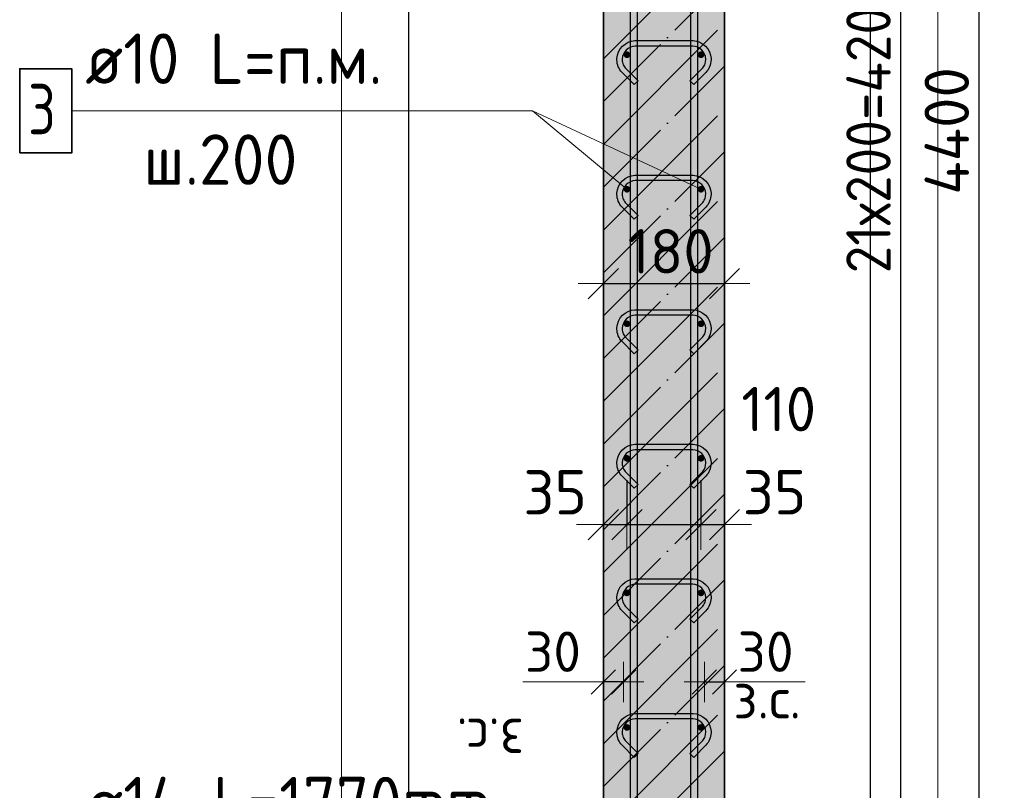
# Model space of a CAD drawing. Header units: millimetres. Extents: x 6386 to 94758, y 48049 to 71352.
# Tile 20 of 38: x 59368 to 60831, y 57741 to 58887. Entities that reach past the tile are written whole.
import ezdxf

# ---------------------------------------------------------------- set-up
doc = ezdxf.new("R2010")
doc.units = ezdxf.units.MM
doc.header["$PDMODE"] = 65
doc.linetypes.add('______11', pattern=[150, 120, -15, 0, -15])
doc.linetypes.add('______5', pattern=[330, 240, -30, 30, -30])
for name, color, linetype, lineweight in [('Standard', 7, 'Continuous', 25), ('Арм.стержн. вертикальными 1', 22, 'Continuous', 35), ('Арм.стержн.горизонт. 1', 180, 'Continuous', 35), ('Арм.стержн.горизонт. 2', 202, 'Continuous', 35), ('Размерная линия_ общее', 7, 'Continuous', 13), ('Размерная линия_ общее_1', 7, 'Continuous', 13), ('Текст_ примечание', 7, 'Continuous', 13)]:
    doc.layers.add(name, color=color, linetype=linetype, lineweight=lineweight)
doc.layers.add('Арм.стержн.Стяжки', color=7, linetype='Continuous', lineweight=35, true_color=0x501e0f)
doc.styles.add('ISOCPEUR', font='ISOCPEUR')
doc.dimstyles.new('DIMSTYLE_13', dxfattribs={"dimtxt": 60, "dimasz": 60, "dimexe": 0, "dimexo": 0.001, "dimgap": 30, "dimtad": 2, "dimdec": 0, "dimrnd": 5, "dimzin": 12, "dimdsep": 46, "dimtxsty": 'ISOCPEUR', "dimblk1": 'ALL_ML_STRICH', "dimblk2": 'ALL_ML_STRICH', "dimsah": 1, "dimcen": 0, "dimse1": 1, "dimse2": 1, "dimclrd": 7, "dimclre": 256, "dimclrt": 7, "dimadec": 0, "dimazin": 0, "dimtfac": 1, "dimtdec": 0, "dimtix": 1, "dimtmove": 2, "dimatfit": 3, "dimfxl": 0, "dimtvp": 1.2, "dimtzin": 0, "dimlwd": 0, "dimlwe": -3, "dimarcsym": 0})
doc.dimstyles.new('DIMSTYLE_3', dxfattribs={"dimtxt": 66, "dimasz": 75, "dimexe": 0, "dimexo": 0, "dimgap": 33, "dimtad": 2, "dimdec": 0, "dimrnd": 5, "dimzin": 12, "dimdsep": 46, "dimtxsty": 'ISOCPEUR', "dimblk1": 'ALL_ML_STRICH', "dimblk2": 'ALL_ML_STRICH', "dimsah": 1, "dimcen": 0, "dimclrd": 7, "dimclre": 256, "dimclrt": 7, "dimadec": 0, "dimazin": 0, "dimtfac": 1, "dimtdec": 0, "dimtix": 1, "dimtmove": 2, "dimatfit": 3, "dimfxl": 0, "dimtvp": 1.2, "dimtzin": 0, "dimlwd": 0, "dimlwe": -3, "dimarcsym": 0})
doc.dimstyles.new('DIMSTYLE_7', dxfattribs={"dimtxt": 66, "dimasz": 75, "dimexe": 0, "dimexo": 0, "dimgap": 33, "dimtad": 2, "dimdec": 0, "dimrnd": 5, "dimzin": 12, "dimdsep": 46, "dimtxsty": 'ISOCPEUR', "dimblk1": 'ALL_ML_STRICH', "dimblk2": 'ALL_ML_STRICH', "dimsah": 1, "dimcen": 0, "dimclrd": 7, "dimclre": 256, "dimclrt": 7, "dimadec": 0, "dimazin": 0, "dimtfac": 1, "dimtdec": 0, "dimtix": 1, "dimtmove": 2, "dimatfit": 3, "dimfxl": 0, "dimtzin": 0, "dimlwd": 0, "dimlwe": -3, "dimarcsym": 0})

# ---------------------------------------------------------------- blocks, each defined once
blk = doc.blocks.new('ALL_ML_STRICH')
at = {"color": 0, "linetype": 'ByBlock', "lineweight": -2}
for p, q in [((0, -0.5), (0, 0.5)), ((-0.3, -0.3), (0.3, 0.3)), ((-1, 0), (0.5, 0))]:
    blk.add_line(p, q, dxfattribs=at)
blk = doc.blocks.new('*D164')
at = {"layer": 'DEFPOINTS', "color": 7, "linetype": 'Continuous', "lineweight": 13, "transparency": 33554687}
for p in [(60270.6, 58222.3), (60235.6, 58136.3), (60235.6, 58095.4)]:
    blk.add_point(p, dxfattribs=at)
at = {"layer": 'Размерная линия_ общее', "color": 253, "linetype": 'Continuous', "lineweight": -2, "true_color": 0xa0a0a0, "transparency": 33554687}
for p, q in [((60270.6, 58202.3), (60270.6, 58136.3)), ((60235.6, 58115.4), (60235.6, 58136.3))]:
    blk.add_line(p, q, dxfattribs=at)
at = {"layer": 'Размерная линия_ общее', "color": 7, "linetype": 'Continuous', "lineweight": -2, "transparency": 33554687}
blk.add_line((60235.6, 58136.3), (60270.6, 58136.3), dxfattribs=at)
at = {"layer": 'Размерная линия_ общее', "color": 7, "linetype": 'Continuous', "lineweight": 13, "transparency": 33554687, "xscale": 75, "yscale": 75, "zscale": 75}
blk.add_blockref('ALL_ML_STRICH', (60270.6, 58136.3), dxfattribs=at)
at = {"layer": 'Размерная линия_ общее', "color": 7, "linetype": 'Continuous', "lineweight": 13, "transparency": 33554687, "xscale": 75, "yscale": 75, "zscale": 75, "rotation": 180}
blk.add_blockref('ALL_ML_STRICH', (60235.6, 58136.3), dxfattribs=at)
at = {"layer": 'Размерная линия_ общее', "color": 7, "linetype": 'Continuous', "lineweight": 13, "transparency": 33554687, "insert": (60163.7, 58184.3), "char_height": 66, "width": 132, "attachment_point": 5, "style": 'ISOCPEUR'}
blk.add_mtext('\\A1;{35}', dxfattribs=at)
blk = doc.blocks.new('*D165')
at = {"layer": 'DEFPOINTS', "color": 7, "linetype": 'Continuous', "lineweight": 13, "transparency": 33554687}
for p in [(60270.6, 58222.3), (60380.6, 58222.3), (60270.6, 58136.3)]:
    blk.add_point(p, dxfattribs=at)
at = {"layer": 'Размерная линия_ общее', "color": 253, "linetype": 'Continuous', "lineweight": -2, "true_color": 0xa0a0a0, "transparency": 33554687}
for p, q in [((60270.6, 58202.3), (60270.6, 58136.3)), ((60380.6, 58202.3), (60380.6, 58136.3))]:
    blk.add_line(p, q, dxfattribs=at)
at = {"layer": 'Размерная линия_ общее', "color": 7, "linetype": 'Continuous', "lineweight": -2, "transparency": 33554687}
blk.add_line((60270.6, 58136.3), (60380.6, 58136.3), dxfattribs=at)
at = {"layer": 'Размерная линия_ общее', "color": 7, "linetype": 'Continuous', "lineweight": 13, "transparency": 33554687, "xscale": 75, "yscale": 75, "zscale": 75, "rotation": 180}
blk.add_blockref('ALL_ML_STRICH', (60270.6, 58136.3), dxfattribs=at)
at = {"layer": 'Размерная линия_ общее', "color": 7, "linetype": 'Continuous', "lineweight": 13, "transparency": 33554687, "xscale": 75, "yscale": 75, "zscale": 75}
blk.add_blockref('ALL_ML_STRICH', (60380.6, 58136.3), dxfattribs=at)
at = {"layer": 'Размерная линия_ общее', "color": 7, "linetype": 'Continuous', "lineweight": 13, "transparency": 33554687, "insert": (60496.1, 58307.9), "char_height": 66, "width": 198, "attachment_point": 5, "style": 'ISOCPEUR'}
blk.add_mtext('\\A1;{110}', dxfattribs=at)
blk = doc.blocks.new('*D166')
at = {"layer": 'DEFPOINTS', "color": 7, "linetype": 'Continuous', "lineweight": 13, "transparency": 33554687}
for p in [(60380.6, 58222.3), (60380.6, 58136.3), (60415.6, 58098.8)]:
    blk.add_point(p, dxfattribs=at)
at = {"layer": 'Размерная линия_ общее', "color": 253, "linetype": 'Continuous', "lineweight": -2, "true_color": 0xa0a0a0, "transparency": 33554687}
for p, q in [((60380.6, 58202.3), (60380.6, 58136.3)), ((60415.6, 58118.8), (60415.6, 58136.3))]:
    blk.add_line(p, q, dxfattribs=at)
at = {"layer": 'Размерная линия_ общее', "color": 7, "linetype": 'Continuous', "lineweight": -2, "transparency": 33554687}
blk.add_line((60380.6, 58136.3), (60415.6, 58136.3), dxfattribs=at)
at = {"layer": 'Размерная линия_ общее', "color": 7, "linetype": 'Continuous', "lineweight": 13, "transparency": 33554687, "xscale": 75, "yscale": 75, "zscale": 75}
blk.add_blockref('ALL_ML_STRICH', (60415.6, 58136.3), dxfattribs=at)
at = {"layer": 'Размерная линия_ общее', "color": 7, "linetype": 'Continuous', "lineweight": 13, "transparency": 33554687, "xscale": 75, "yscale": 75, "zscale": 75, "rotation": 180}
blk.add_blockref('ALL_ML_STRICH', (60380.6, 58136.3), dxfattribs=at)
at = {"layer": 'Размерная линия_ общее', "color": 7, "linetype": 'Continuous', "lineweight": 13, "transparency": 33554687, "insert": (60489.9, 58184.4), "char_height": 66, "width": 132, "attachment_point": 5, "style": 'ISOCPEUR'}
blk.add_mtext('\\A1;{35}', dxfattribs=at)
blk = doc.blocks.new('*D167')
at = {"layer": 'DEFPOINTS', "color": 7, "linetype": 'Continuous', "lineweight": 13, "transparency": 33554687}
for p in [(60385.6, 57902.3), (60385.6, 57893.5), (60415.6, 57893.5)]:
    blk.add_point(p, dxfattribs=at)
at = {"layer": 'Размерная линия_ общее_1', "color": 7, "linetype": 'Continuous', "lineweight": -2, "transparency": 33554687}
blk.add_line((60385.6, 57902.3), (60415.6, 57902.3), dxfattribs=at)
at = {"layer": 'Размерная линия_ общее_1', "color": 7, "linetype": 'Continuous', "lineweight": 13, "transparency": 33554687, "xscale": 60, "yscale": 60, "zscale": 60, "rotation": 180}
blk.add_blockref('ALL_ML_STRICH', (60385.6, 57902.3), dxfattribs=at)
at = {"layer": 'Размерная линия_ общее_1', "color": 7, "linetype": 'Continuous', "lineweight": 13, "transparency": 33554687, "xscale": 60, "yscale": 60, "zscale": 60}
blk.add_blockref('ALL_ML_STRICH', (60415.6, 57902.3), dxfattribs=at)
at = {"layer": 'Размерная линия_ общее_1', "color": 7, "linetype": 'Continuous', "lineweight": 13, "transparency": 33554687, "insert": (60476.6, 57947.3), "char_height": 60, "width": 120, "attachment_point": 5, "style": 'ISOCPEUR'}
blk.add_mtext('\\A1;{30}', dxfattribs=at)
at = {"layer": 'Размерная линия_ общее_1', "color": 7, "linetype": 'Continuous', "lineweight": 13, "transparency": 33554687, "insert": (60428.6, 57908.1), "char_height": 60, "width": 3, "attachment_point": 1, "line_spacing_factor": 0.60241, "style": 'ISOCPEUR'}
blk.add_mtext('з.с.', dxfattribs=at)
blk = doc.blocks.new('*D168')
at = {"layer": 'DEFPOINTS', "color": 7, "linetype": 'Continuous', "lineweight": 13, "transparency": 33554687}
for p in [(60265.6, 57902.3), (60235.6, 57893.5), (60265.6, 57893.5)]:
    blk.add_point(p, dxfattribs=at)
at = {"layer": 'Размерная линия_ общее_1', "color": 7, "linetype": 'Continuous', "lineweight": -2, "transparency": 33554687}
blk.add_line((60265.6, 57902.3), (60235.6, 57902.3), dxfattribs=at)
at = {"layer": 'Размерная линия_ общее_1', "color": 7, "linetype": 'Continuous', "lineweight": 13, "transparency": 33554687, "xscale": 60, "yscale": 60, "zscale": 60}
for p, rotation in [((60265.6, 57902.3), 360), ((60235.6, 57902.3), 180)]:
    blk.add_blockref('ALL_ML_STRICH', p, dxfattribs=dict(at, rotation=rotation))
at = {"layer": 'Размерная линия_ общее_1', "color": 7, "linetype": 'Continuous', "lineweight": 13, "transparency": 33554687, "insert": (60160.6, 57947.3), "char_height": 60, "width": 120, "attachment_point": 5, "style": 'ISOCPEUR'}
blk.add_mtext('\\A1;{30}', dxfattribs=at)
at = {"layer": 'Размерная линия_ общее_1', "color": 7, "linetype": 'Continuous', "lineweight": 13, "transparency": 33554687, "insert": (60117.6, 57788.1), "char_height": 60, "width": 3, "attachment_point": 1, "rotation": 180, "line_spacing_factor": 0.60241, "style": 'ISOCPEUR'}
blk.add_mtext('з.с.', dxfattribs=at)
blk = doc.blocks.new('*D169')
at = {"layer": 'DEFPOINTS', "color": 7, "linetype": 'Continuous', "lineweight": 13, "transparency": 33554687}
for p in [(60235.6, 58504.5), (60415.6, 58502.8), (60235.6, 58494.5)]:
    blk.add_point(p, dxfattribs=at)
at = {"layer": 'Размерная линия_ общее', "color": 253, "linetype": 'Continuous', "lineweight": -2, "true_color": 0xa0a0a0, "transparency": 33554687}
for p, q in [((60235.6, 58494.5), (60235.6, 58494.5)), ((60415.6, 58494.5), (60415.6, 58494.5))]:
    blk.add_line(p, q, dxfattribs=at)
at = {"layer": 'Размерная линия_ общее', "color": 7, "linetype": 'Continuous', "lineweight": -2, "transparency": 33554687}
blk.add_line((60235.6, 58494.5), (60415.6, 58494.5), dxfattribs=at)
at = {"layer": 'Размерная линия_ общее', "color": 7, "linetype": 'Continuous', "lineweight": 13, "transparency": 33554687, "xscale": 75, "yscale": 75, "zscale": 75, "rotation": 180}
blk.add_blockref('ALL_ML_STRICH', (60235.6, 58494.5), dxfattribs=at)
at = {"layer": 'Размерная линия_ общее', "color": 7, "linetype": 'Continuous', "lineweight": 13, "transparency": 33554687, "xscale": 75, "yscale": 75, "zscale": 75}
blk.add_blockref('ALL_ML_STRICH', (60415.6, 58494.5), dxfattribs=at)
at = {"layer": 'Размерная линия_ общее', "color": 7, "linetype": 'Continuous', "lineweight": 13, "transparency": 33554687, "insert": (60335.5, 58542.5), "char_height": 66, "width": 198, "attachment_point": 5, "style": 'ISOCPEUR'}
blk.add_mtext('\\A1;{180}', dxfattribs=at)
blk = doc.blocks.new('*D205')
at = {"layer": 'DEFPOINTS', "color": 7, "linetype": 'Continuous', "lineweight": 13, "transparency": 33554687}
for p in [(60632.5, 60924.7), (60415.6, 56524.7), (60794, 56524.7)]:
    blk.add_point(p, dxfattribs=at)
at = {"layer": 'Размерная линия_ общее', "color": 253, "linetype": 'Continuous', "lineweight": -2, "true_color": 0xa0a0a0, "transparency": 33554687}
for p, q in [((60652.5, 60924.7), (60794, 60924.7)), ((60435.6, 56524.7), (60794, 56524.7))]:
    blk.add_line(p, q, dxfattribs=at)
at = {"layer": 'Размерная линия_ общее', "color": 7, "linetype": 'Continuous', "lineweight": -2, "transparency": 33554687}
blk.add_line((60794, 56524.7), (60794, 60924.7), dxfattribs=at)
at = {"layer": 'Размерная линия_ общее', "color": 7, "linetype": 'Continuous', "lineweight": 13, "transparency": 33554687, "xscale": 75, "yscale": 75, "zscale": 75}
for p, rotation in [((60794, 60924.7), 90), ((60794, 56524.7), 270)]:
    blk.add_blockref('ALL_ML_STRICH', p, dxfattribs=dict(at, rotation=rotation))
at = {"layer": 'Размерная линия_ общее', "color": 7, "linetype": 'Continuous', "lineweight": 13, "transparency": 33554687, "insert": (60746, 58721.4), "char_height": 66, "width": 264, "attachment_point": 5, "rotation": 90, "style": 'ISOCPEUR'}
blk.add_mtext('\\A1;{4400}', dxfattribs=at)
blk = doc.blocks.new('*D208')
at = {"layer": 'DEFPOINTS', "color": 7, "linetype": 'Continuous', "lineweight": 13, "transparency": 33554687}
for p in [(60380.6, 60834.7), (60380.6, 56634.7), (60677.6, 56634.7)]:
    blk.add_point(p, dxfattribs=at)
at = {"layer": 'Размерная линия_ общее', "color": 253, "linetype": 'Continuous', "lineweight": -2, "true_color": 0xa0a0a0, "transparency": 33554687}
for p, q in [((60400.6, 60834.7), (60677.6, 60834.7)), ((60400.6, 56634.7), (60677.6, 56634.7))]:
    blk.add_line(p, q, dxfattribs=at)
at = {"layer": 'Размерная линия_ общее', "color": 7, "linetype": 'Continuous', "lineweight": -2, "transparency": 33554687}
blk.add_line((60677.6, 56634.7), (60677.6, 60834.7), dxfattribs=at)
at = {"layer": 'Размерная линия_ общее', "color": 7, "linetype": 'Continuous', "lineweight": 13, "transparency": 33554687, "xscale": 75, "yscale": 75, "zscale": 75}
for p, rotation in [((60677.6, 60834.7), 90), ((60677.6, 56634.7), 270)]:
    blk.add_blockref('ALL_ML_STRICH', p, dxfattribs=dict(at, rotation=rotation))
at = {"layer": 'Размерная линия_ общее', "color": 7, "linetype": 'Continuous', "lineweight": 13, "transparency": 33554687, "insert": (60596.6, 58509.7), "char_height": 66, "width": 3.3, "attachment_point": 1, "rotation": 90, "line_spacing_factor": 0.60241, "style": 'ISOCPEUR'}
blk.add_mtext('\\W0.91;21х200=4200', dxfattribs=at)

msp = doc.modelspace()

# ---------------------------------------------------------------- hatches: boundary and pattern name
at = {"layer": 'Арм.стержн.горизонт. 1', "linetype": 'Continuous', "lineweight": 50, "transparency": 33554687}
for points in [[(60275.6, 58834.7), (60275.2, 58836.6), (60274.1, 58838.2), (60272.5, 58839.3), (60270.6, 58839.7), (60268.7, 58839.3), (60267.1, 58838.2), (60266, 58836.6), (60265.6, 58834.7), (60266, 58832.8), (60267.1, 58831.2), (60268.7, 58830.1), (60270.6, 58829.7), (60272.5, 58830.1), (60274.1, 58831.2), (60275.2, 58832.8)], [(60385.6, 58834.7), (60385.2, 58836.6), (60384.2, 58838.2), (60382.5, 58839.3), (60380.6, 58839.7), (60378.7, 58839.3), (60377.1, 58838.2), (60376, 58836.6), (60375.6, 58834.7), (60376, 58832.8), (60377.1, 58831.2), (60378.7, 58830.1), (60380.6, 58829.7), (60382.5, 58830.1), (60384.2, 58831.2), (60385.2, 58832.8)], [(60275.6, 58634.7), (60275.2, 58636.6), (60274.1, 58638.2), (60272.5, 58639.3), (60270.6, 58639.7), (60268.7, 58639.3), (60267.1, 58638.2), (60266, 58636.6), (60265.6, 58634.7), (60266, 58632.8), (60267.1, 58631.2), (60268.7, 58630.1), (60270.6, 58629.7), (60272.5, 58630.1), (60274.1, 58631.2), (60275.2, 58632.8)], [(60385.6, 58634.7), (60385.2, 58636.6), (60384.2, 58638.2), (60382.5, 58639.3), (60380.6, 58639.7), (60378.7, 58639.3), (60377.1, 58638.2), (60376, 58636.6), (60375.6, 58634.7), (60376, 58632.8), (60377.1, 58631.2), (60378.7, 58630.1), (60380.6, 58629.7), (60382.5, 58630.1), (60384.2, 58631.2), (60385.2, 58632.8)], [(60275.6, 58434.7), (60275.2, 58436.6), (60274.1, 58438.2), (60272.5, 58439.3), (60270.6, 58439.7), (60268.7, 58439.3), (60267.1, 58438.2), (60266, 58436.6), (60265.6, 58434.7), (60266, 58432.8), (60267.1, 58431.2), (60268.7, 58430.1), (60270.6, 58429.7), (60272.5, 58430.1), (60274.1, 58431.2), (60275.2, 58432.8)], [(60385.6, 58434.7), (60385.2, 58436.6), (60384.2, 58438.2), (60382.5, 58439.3), (60380.6, 58439.7), (60378.7, 58439.3), (60377.1, 58438.2), (60376, 58436.6), (60375.6, 58434.7), (60376, 58432.8), (60377.1, 58431.2), (60378.7, 58430.1), (60380.6, 58429.7), (60382.5, 58430.1), (60384.2, 58431.2), (60385.2, 58432.8)], [(60275.6, 58234.7), (60275.2, 58236.6), (60274.1, 58238.2), (60272.5, 58239.3), (60270.6, 58239.7), (60268.7, 58239.3), (60267.1, 58238.2), (60266, 58236.6), (60265.6, 58234.7), (60266, 58232.8), (60267.1, 58231.2), (60268.7, 58230.1), (60270.6, 58229.7), (60272.5, 58230.1), (60274.1, 58231.2), (60275.2, 58232.8)], [(60385.6, 58234.7), (60385.2, 58236.6), (60384.2, 58238.2), (60382.5, 58239.3), (60380.6, 58239.7), (60378.7, 58239.3), (60377.1, 58238.2), (60376, 58236.6), (60375.6, 58234.7), (60376, 58232.8), (60377.1, 58231.2), (60378.7, 58230.1), (60380.6, 58229.7), (60382.5, 58230.1), (60384.2, 58231.2), (60385.2, 58232.8)], [(60275.6, 58034.7), (60275.2, 58036.6), (60274.1, 58038.2), (60272.5, 58039.3), (60270.6, 58039.7), (60268.7, 58039.3), (60267.1, 58038.2), (60266, 58036.6), (60265.6, 58034.7), (60266, 58032.8), (60267.1, 58031.2), (60268.7, 58030.1), (60270.6, 58029.7), (60272.5, 58030.1), (60274.1, 58031.2), (60275.2, 58032.8)], [(60385.6, 58034.7), (60385.2, 58036.6), (60384.2, 58038.2), (60382.5, 58039.3), (60380.6, 58039.7), (60378.7, 58039.3), (60377.1, 58038.2), (60376, 58036.6), (60375.6, 58034.7), (60376, 58032.8), (60377.1, 58031.2), (60378.7, 58030.1), (60380.6, 58029.7), (60382.5, 58030.1), (60384.2, 58031.2), (60385.2, 58032.8)], [(60275.6, 57834.7), (60275.2, 57836.6), (60274.1, 57838.2), (60272.5, 57839.3), (60270.6, 57839.7), (60268.7, 57839.3), (60267.1, 57838.2), (60266, 57836.6), (60265.6, 57834.7), (60266, 57832.8), (60267.1, 57831.2), (60268.7, 57830.1), (60270.6, 57829.7), (60272.5, 57830.1), (60274.1, 57831.2), (60275.2, 57832.8)], [(60385.6, 57834.7), (60385.2, 57836.6), (60384.2, 57838.2), (60382.5, 57839.3), (60380.6, 57839.7), (60378.7, 57839.3), (60377.1, 57838.2), (60376, 57836.6), (60375.6, 57834.7), (60376, 57832.8), (60377.1, 57831.2), (60378.7, 57830.1), (60380.6, 57829.7), (60382.5, 57830.1), (60384.2, 57831.2), (60385.2, 57832.8)]]:
    msp.add_hatch(color=4, dxfattribs=at).paths.add_polyline_path(points)
at = {"layer": 'Размерная линия_ общее', "linetype": 'Continuous', "lineweight": -3, "true_color": 0xc7c7c7, "transparency": 33554687}
msp.add_hatch(color=9, dxfattribs=at).paths.add_polyline_path([(60235.6, 60924.7), (60235.6, 56524.7), (60415.6, 56524.7), (60415.6, 60924.7)])

# ---------------------------------------------------------------- linework, layer by layer
at = {"layer": 'Standard', "color": 52, "linetype": 'Continuous', "lineweight": -3, "transparency": 33554687}
for p, q in [((59946.4, 56416.1), (59946.4, 61236.8)), ((59946.4, 56416.1), (59946.4, 61236.8)), ((60632.5, 56416.1), (60632.5, 61236.8)), ((60632.5, 56416.1), (60632.5, 61236.8))]:
    msp.add_line(p, q, dxfattribs=at)
at = {"layer": 'Standard', "color": 7, "linetype": 'Continuous', "lineweight": 13, "transparency": 33554687}
for p, q in [((60235.6, 57902.3), (60115.6, 57902.3)), ((60415.6, 57902.3), (60535.6, 57902.3))]:
    msp.add_line(p, q, dxfattribs=at)
msp.add_lwpolyline([(59846.4, 56316.1), (60732.5, 56316.1), (60732.5, 61336.8), (59846.4, 61336.8), (59846.4, 56316.1)], dxfattribs=at)
at = {"layer": 'Арм.стержн. вертикальными 1', "color": 4, "linetype": 'Continuous', "lineweight": 25, "transparency": 33554687}
for points in [[(60275.6, 56524.7), (60275.6, 61045.7), (60275, 61050.2), (60273.5, 61054.8), (60271.1, 61059), (60268.3, 61062.4), (60264.9, 61065.2), (60260.7, 61067.6), (60256.1, 61069.1), (60251.6, 61069.7), (59975.6, 61069.7), (59975.6, 61079.7), (60252.3, 61079.7), (60258.4, 61078.8), (60264.7, 61076.8), (60270.6, 61073.5), (60275.4, 61069.5), (60279.4, 61064.6), (60282.7, 61058.8), (60284.8, 61052.5), (60285.6, 61046.4), (60285.6, 56524.7), (60275.6, 56524.7)], [(60275.6, 56524.7), (60275.6, 61045.7), (60275, 61050.2), (60273.5, 61054.8), (60271.1, 61059), (60268.3, 61062.4), (60264.9, 61065.2), (60260.7, 61067.6), (60256.1, 61069.1), (60251.6, 61069.7), (59975.6, 61069.7), (59975.6, 61079.7), (60252.3, 61079.7), (60258.4, 61078.8), (60264.7, 61076.8), (60270.6, 61073.5), (60275.4, 61069.5), (60279.4, 61064.6), (60282.7, 61058.8), (60284.8, 61052.5), (60285.6, 61046.4), (60285.6, 56524.7), (60275.6, 56524.7)], [(60365.6, 56524.7), (60365.6, 61046.4), (60366.5, 61052.5), (60368.6, 61058.8), (60371.8, 61064.6), (60375.9, 61069.5), (60380.7, 61073.5), (60386.5, 61076.8), (60392.9, 61078.8), (60399, 61079.7), (60637.5, 61079.7), (60637.5, 61069.7), (60399.7, 61069.7), (60395.1, 61069.1), (60390.6, 61067.6), (60386.4, 61065.2), (60383, 61062.4), (60380.1, 61059), (60377.8, 61054.8), (60376.2, 61050.2), (60375.6, 61045.7), (60375.6, 56524.7), (60365.6, 56524.7)], [(60365.6, 56524.7), (60365.6, 61046.4), (60366.5, 61052.5), (60368.6, 61058.8), (60371.8, 61064.6), (60375.9, 61069.5), (60380.7, 61073.5), (60386.5, 61076.8), (60392.9, 61078.8), (60399, 61079.7), (60637.5, 61079.7), (60637.5, 61069.7), (60399.7, 61069.7), (60395.1, 61069.1), (60390.6, 61067.6), (60386.4, 61065.2), (60383, 61062.4), (60380.1, 61059), (60377.8, 61054.8), (60376.2, 61050.2), (60375.6, 61045.7), (60375.6, 56524.7), (60365.6, 56524.7)]]:
    msp.add_lwpolyline(points, dxfattribs=at)
at = {"layer": 'Арм.стержн.горизонт. 1', "color": 7, "linetype": 'Continuous', "lineweight": 13, "transparency": 33554687}
for p, q in [((59445.4, 58751.3), (60130.4, 58751.3)), ((60130.4, 58751.3), (60270.6, 58634.7))]:
    msp.add_line(p, q, dxfattribs=at)
at = {"layer": 'Арм.стержн.горизонт. 1', "color": 7, "linetype": 'Continuous', "lineweight": 35, "transparency": 33554687}
msp.add_lwpolyline([(59367.9, 58688.8), (59445.4, 58688.8), (59445.4, 58813.8), (59367.9, 58813.8), (59367.9, 58688.8)], dxfattribs=at)
at = {"layer": 'Арм.стержн.Стяжки', "color": 40, "linetype": 'Continuous', "lineweight": 25, "transparency": 33554687}
for points in [[(60364.2, 58795.8), (60382, 58813.7), (60383.3, 58815.1), (60384.4, 58816.6), (60385.3, 58818.3), (60386.1, 58819.9), (60386.7, 58821.6), (60387.2, 58823.5), (60387.5, 58825.3), (60387.6, 58827.2), (60387.6, 58828.3), (60387.1, 58831.9), (60385.9, 58835.6), (60384, 58839), (60381.7, 58841.7), (60379, 58844), (60375.7, 58845.9), (60372, 58847.1), (60368.4, 58847.6), (60282.8, 58847.6), (60279.2, 58847.1), (60275.6, 58845.9), (60272.2, 58844), (60269.5, 58841.7), (60267.2, 58839), (60265.3, 58835.6), (60264.1, 58831.9), (60263.6, 58828.3), (60263.6, 58827.2), (60263.7, 58825.3), (60264, 58823.5), (60264.5, 58821.6), (60265.1, 58819.9), (60265.9, 58818.3), (60266.9, 58816.6), (60268, 58815.1), (60269.2, 58813.7), (60287.1, 58795.8), (60281.4, 58790.2), (60263.3, 58808.2), (60261.7, 58810.1), (60260.2, 58812.3), (60258.8, 58814.5), (60257.7, 58816.8), (60256.9, 58819.3), (60256.2, 58821.8), (60255.8, 58824.4), (60255.6, 58826.9), (60255.6, 58828.9), (60256.3, 58833.8), (60258, 58838.8), (60260.6, 58843.5), (60263.8, 58847.4), (60267.7, 58850.6), (60272.3, 58853.2), (60277.4, 58854.9), (60282.3, 58855.6), (60368.9, 58855.6), (60373.8, 58854.9), (60378.9, 58853.2), (60383.6, 58850.6), (60387.4, 58847.4), (60390.6, 58843.5), (60393.3, 58838.8), (60394.9, 58833.8), (60395.6, 58828.9), (60395.6, 58826.9), (60395.4, 58824.4), (60395, 58821.8), (60394.4, 58819.3), (60393.5, 58816.8), (60392.4, 58814.5), (60391.1, 58812.3), (60389.5, 58810.1), (60387.9, 58808.2), (60369.8, 58790.2), (60364.2, 58795.8)], [(60364.2, 58595.8), (60382, 58613.7), (60383.3, 58615.1), (60384.4, 58616.6), (60385.3, 58618.3), (60386.1, 58619.9), (60386.7, 58621.6), (60387.2, 58623.5), (60387.5, 58625.3), (60387.6, 58627.2), (60387.6, 58628.3), (60387.1, 58631.9), (60385.9, 58635.6), (60384, 58639), (60381.7, 58641.7), (60379, 58644), (60375.7, 58645.9), (60372, 58647.1), (60368.4, 58647.6), (60282.8, 58647.6), (60279.2, 58647.1), (60275.6, 58645.9), (60272.2, 58644), (60269.5, 58641.7), (60267.2, 58639), (60265.3, 58635.6), (60264.1, 58631.9), (60263.6, 58628.3), (60263.6, 58627.2), (60263.7, 58625.3), (60264, 58623.5), (60264.5, 58621.6), (60265.1, 58619.9), (60265.9, 58618.3), (60266.9, 58616.6), (60268, 58615.1), (60269.2, 58613.7), (60287.1, 58595.8), (60281.4, 58590.2), (60263.3, 58608.2), (60261.7, 58610.1), (60260.2, 58612.3), (60258.8, 58614.5), (60257.7, 58616.8), (60256.9, 58619.3), (60256.2, 58621.8), (60255.8, 58624.4), (60255.6, 58626.9), (60255.6, 58628.9), (60256.3, 58633.8), (60258, 58638.8), (60260.6, 58643.5), (60263.8, 58647.4), (60267.7, 58650.6), (60272.3, 58653.2), (60277.4, 58654.9), (60282.3, 58655.6), (60368.9, 58655.6), (60373.8, 58654.9), (60378.9, 58653.2), (60383.6, 58650.6), (60387.4, 58647.4), (60390.6, 58643.5), (60393.3, 58638.8), (60394.9, 58633.8), (60395.6, 58628.9), (60395.6, 58626.9), (60395.4, 58624.4), (60395, 58621.8), (60394.4, 58619.3), (60393.5, 58616.8), (60392.4, 58614.5), (60391.1, 58612.3), (60389.5, 58610.1), (60387.9, 58608.2), (60369.8, 58590.2), (60364.2, 58595.8)], [(60364.2, 58395.8), (60382, 58413.7), (60383.3, 58415.1), (60384.4, 58416.6), (60385.3, 58418.3), (60386.1, 58419.9), (60386.7, 58421.6), (60387.2, 58423.5), (60387.5, 58425.3), (60387.6, 58427.2), (60387.6, 58428.3), (60387.1, 58431.9), (60385.9, 58435.6), (60384, 58439), (60381.7, 58441.7), (60379, 58444), (60375.7, 58445.9), (60372, 58447.1), (60368.4, 58447.6), (60282.8, 58447.6), (60279.2, 58447.1), (60275.6, 58445.9), (60272.2, 58444), (60269.5, 58441.7), (60267.2, 58439), (60265.3, 58435.6), (60264.1, 58431.9), (60263.6, 58428.3), (60263.6, 58427.2), (60263.7, 58425.3), (60264, 58423.5), (60264.5, 58421.6), (60265.1, 58419.9), (60265.9, 58418.3), (60266.9, 58416.6), (60268, 58415.1), (60269.2, 58413.7), (60287.1, 58395.8), (60281.4, 58390.2), (60263.3, 58408.2), (60261.7, 58410.1), (60260.2, 58412.3), (60258.8, 58414.5), (60257.7, 58416.8), (60256.9, 58419.3), (60256.2, 58421.8), (60255.8, 58424.4), (60255.6, 58426.9), (60255.6, 58428.9), (60256.3, 58433.8), (60258, 58438.8), (60260.6, 58443.5), (60263.8, 58447.4), (60267.7, 58450.6), (60272.3, 58453.2), (60277.4, 58454.9), (60282.3, 58455.6), (60368.9, 58455.6), (60373.8, 58454.9), (60378.9, 58453.2), (60383.6, 58450.6), (60387.4, 58447.4), (60390.6, 58443.5), (60393.3, 58438.8), (60394.9, 58433.8), (60395.6, 58428.9), (60395.6, 58426.9), (60395.4, 58424.4), (60395, 58421.8), (60394.4, 58419.3), (60393.5, 58416.8), (60392.4, 58414.5), (60391.1, 58412.3), (60389.5, 58410.1), (60387.9, 58408.2), (60369.8, 58390.2), (60364.2, 58395.8)], [(60364.2, 58195.8), (60382, 58213.7), (60383.3, 58215.1), (60384.4, 58216.6), (60385.3, 58218.3), (60386.1, 58219.9), (60386.7, 58221.6), (60387.2, 58223.5), (60387.5, 58225.3), (60387.6, 58227.2), (60387.6, 58228.3), (60387.1, 58231.9), (60385.9, 58235.6), (60384, 58239), (60381.7, 58241.7), (60379, 58244), (60375.7, 58245.9), (60372, 58247.1), (60368.4, 58247.6), (60282.8, 58247.6), (60279.2, 58247.1), (60275.6, 58245.9), (60272.2, 58244), (60269.5, 58241.7), (60267.2, 58239), (60265.3, 58235.6), (60264.1, 58231.9), (60263.6, 58228.3), (60263.6, 58227.2), (60263.7, 58225.3), (60264, 58223.5), (60264.5, 58221.6), (60265.1, 58219.9), (60265.9, 58218.3), (60266.9, 58216.6), (60268, 58215.1), (60269.2, 58213.7), (60287.1, 58195.8), (60281.4, 58190.2), (60263.3, 58208.2), (60261.7, 58210.1), (60260.2, 58212.3), (60258.8, 58214.5), (60257.7, 58216.8), (60256.9, 58219.3), (60256.2, 58221.8), (60255.8, 58224.4), (60255.6, 58226.9), (60255.6, 58228.9), (60256.3, 58233.8), (60258, 58238.8), (60260.6, 58243.5), (60263.8, 58247.4), (60267.7, 58250.6), (60272.3, 58253.2), (60277.4, 58254.9), (60282.3, 58255.6), (60368.9, 58255.6), (60373.8, 58254.9), (60378.9, 58253.2), (60383.6, 58250.6), (60387.4, 58247.4), (60390.6, 58243.5), (60393.3, 58238.8), (60394.9, 58233.8), (60395.6, 58228.9), (60395.6, 58226.9), (60395.4, 58224.4), (60395, 58221.8), (60394.4, 58219.3), (60393.5, 58216.8), (60392.4, 58214.5), (60391.1, 58212.3), (60389.5, 58210.1), (60387.9, 58208.2), (60369.8, 58190.2), (60364.2, 58195.8)], [(60364.2, 57995.8), (60382, 58013.7), (60383.3, 58015.1), (60384.4, 58016.6), (60385.3, 58018.3), (60386.1, 58019.9), (60386.7, 58021.6), (60387.2, 58023.5), (60387.5, 58025.3), (60387.6, 58027.2), (60387.6, 58028.3), (60387.1, 58031.9), (60385.9, 58035.6), (60384, 58039), (60381.7, 58041.7), (60379, 58044), (60375.7, 58045.9), (60372, 58047.1), (60368.4, 58047.6), (60282.8, 58047.6), (60279.2, 58047.1), (60275.6, 58045.9), (60272.2, 58044), (60269.5, 58041.7), (60267.2, 58039), (60265.3, 58035.6), (60264.1, 58031.9), (60263.6, 58028.3), (60263.6, 58027.2), (60263.7, 58025.3), (60264, 58023.5), (60264.5, 58021.6), (60265.1, 58019.9), (60265.9, 58018.3), (60266.9, 58016.6), (60268, 58015.1), (60269.2, 58013.7), (60287.1, 57995.8), (60281.4, 57990.2), (60263.3, 58008.2), (60261.7, 58010.1), (60260.2, 58012.3), (60258.8, 58014.5), (60257.7, 58016.8), (60256.9, 58019.3), (60256.2, 58021.8), (60255.8, 58024.4), (60255.6, 58026.9), (60255.6, 58028.9), (60256.3, 58033.8), (60258, 58038.8), (60260.6, 58043.5), (60263.8, 58047.4), (60267.7, 58050.6), (60272.3, 58053.2), (60277.4, 58054.9), (60282.3, 58055.6), (60368.9, 58055.6), (60373.8, 58054.9), (60378.9, 58053.2), (60383.6, 58050.6), (60387.4, 58047.4), (60390.6, 58043.5), (60393.3, 58038.8), (60394.9, 58033.8), (60395.6, 58028.9), (60395.6, 58026.9), (60395.4, 58024.4), (60395, 58021.8), (60394.4, 58019.3), (60393.5, 58016.8), (60392.4, 58014.5), (60391.1, 58012.3), (60389.5, 58010.1), (60387.9, 58008.2), (60369.8, 57990.2), (60364.2, 57995.8)], [(60364.2, 57795.8), (60382, 57813.7), (60383.3, 57815.1), (60384.4, 57816.6), (60385.3, 57818.3), (60386.1, 57819.9), (60386.7, 57821.6), (60387.2, 57823.5), (60387.5, 57825.3), (60387.6, 57827.2), (60387.6, 57828.3), (60387.1, 57831.9), (60385.9, 57835.6), (60384, 57839), (60381.7, 57841.7), (60379, 57844), (60375.7, 57845.9), (60372, 57847.1), (60368.4, 57847.6), (60282.8, 57847.6), (60279.2, 57847.1), (60275.6, 57845.9), (60272.2, 57844), (60269.5, 57841.7), (60267.2, 57839), (60265.3, 57835.6), (60264.1, 57831.9), (60263.6, 57828.3), (60263.6, 57827.2), (60263.7, 57825.3), (60264, 57823.5), (60264.5, 57821.6), (60265.1, 57819.9), (60265.9, 57818.3), (60266.9, 57816.6), (60268, 57815.1), (60269.2, 57813.7), (60287.1, 57795.8), (60281.4, 57790.2), (60263.3, 57808.2), (60261.7, 57810.1), (60260.2, 57812.3), (60258.8, 57814.5), (60257.7, 57816.8), (60256.9, 57819.3), (60256.2, 57821.8), (60255.8, 57824.4), (60255.6, 57826.9), (60255.6, 57828.9), (60256.3, 57833.8), (60258, 57838.8), (60260.6, 57843.5), (60263.8, 57847.4), (60267.7, 57850.6), (60272.3, 57853.2), (60277.4, 57854.9), (60282.3, 57855.6), (60368.9, 57855.6), (60373.8, 57854.9), (60378.9, 57853.2), (60383.6, 57850.6), (60387.4, 57847.4), (60390.6, 57843.5), (60393.3, 57838.8), (60394.9, 57833.8), (60395.6, 57828.9), (60395.6, 57826.9), (60395.4, 57824.4), (60395, 57821.8), (60394.4, 57819.3), (60393.5, 57816.8), (60392.4, 57814.5), (60391.1, 57812.3), (60389.5, 57810.1), (60387.9, 57808.2), (60369.8, 57790.2), (60364.2, 57795.8)]]:
    msp.add_lwpolyline(points, dxfattribs=at)
at = {"layer": 'Размерная линия_ общее', "color": 7, "linetype": 'Continuous', "lineweight": 35, "transparency": 33554687}
for p, q in [((60235.6, 60924.7), (60235.6, 56524.7)), ((60415.6, 56524.7), (60415.6, 60924.7))]:
    msp.add_line(p, q, dxfattribs=at)
at = {"layer": 'Размерная линия_ общее', "color": 253, "linetype": '______5', "lineweight": -3, "true_color": 0xababab, "transparency": 33554687}
for p, q in [((60235.6, 58828.6), (60415.6, 59008.6)), ((60235.6, 58701.3), (60415.6, 58881.3)), ((60235.6, 58574), (60415.6, 58754)), ((60235.6, 58446.8), (60415.6, 58626.8)), ((60235.6, 58319.5), (60415.6, 58499.5)), ((60235.6, 58192.2), (60415.6, 58372.2)), ((60235.6, 58064.9), (60415.6, 58244.9)), ((60235.6, 57937.6), (60415.6, 58117.6)), ((60235.6, 57810.4), (60415.6, 57990.4)), ((60235.6, 57683.1), (60415.6, 57863.1))]:
    msp.add_line(p, q, dxfattribs=at)
at = {"layer": 'Размерная линия_ общее', "color": 253, "linetype": '______11', "lineweight": -3, "true_color": 0xababab, "transparency": 33554687}
for p, q in [((60235.6, 58765), (60415.6, 58945)), ((60235.6, 58637.7), (60415.6, 58817.7)), ((60235.6, 58510.4), (60415.6, 58690.4)), ((60235.6, 58383.1), (60415.6, 58563.1)), ((60235.6, 58255.8), (60415.6, 58435.8)), ((60235.6, 58128.6), (60415.6, 58308.6)), ((60235.6, 58001.3), (60415.6, 58181.3)), ((60235.6, 57874), (60415.6, 58054)), ((60235.6, 57746.7), (60415.6, 57926.7)), ((60235.6, 57619.4), (60415.6, 57799.4))]:
    msp.add_line(p, q, dxfattribs=at)
at = {"layer": 'Текст_ примечание', "color": 7, "linetype": 'Continuous', "lineweight": 13, "transparency": 33554687}
msp.add_line((60380.6, 58634.7), (60130.4, 58751.3), dxfattribs=at)

# ---------------------------------------------------------------- texts
at = {"layer": 'Арм.стержн.горизонт. 1', "color": 7, "linetype": 'Continuous', "lineweight": 25, "transparency": 33554687, "char_height": 75, "attachment_point": 7, "style": 'ISOCPEUR'}
for s, insert, width in [('\\W0.94;ø10 L=п.м.', (59465.4, 58791.3), 499.958), ('\\W0.78;3', (59380.4, 58716.3), 81.602), ('\\W0.95;ш.200 ', (59551.7, 58641.3), 327.999)]:
    msp.add_mtext(s, dxfattribs=dict(at, insert=insert, width=width))
at = {"layer": 'Арм.стержн.горизонт. 2', "color": 7, "linetype": 'Continuous', "lineweight": 25, "transparency": 33554687, "insert": (59465.4, 57686.3), "char_height": 75, "width": 724.941, "attachment_point": 7, "style": 'ISOCPEUR'}
msp.add_mtext('\\W0.94;ø14 L=1770mm ', dxfattribs=at)

# ---------------------------------------------------------------- dimensions: what is measured, and where the dimension line sits
at = {"layer": 'Размерная линия_ общее', "color": 7, "linetype": 'Continuous', "lineweight": 13, "transparency": 33554687}
dim = msp.add_linear_dim(base=(60794, 60924.7), p1=(60435.6, 56524.7), p2=(60652.5, 60924.7), angle=90, dimstyle='DIMSTYLE_7', override={"dimpost": '<>', "dimclrd": 7, "dimclre": 253, "dimclrt": 7, "dimlwd": 0, "dimlwe": 65533}, dxfattribs=at)
dim.commit()
dim.dimension.update_dxf_attribs({"geometry": '*D205', "text_midpoint": (60746, 58721.4), "dimtype": 160})
dim = msp.add_linear_dim(base=(60677.6, 60834.7), p1=(60400.6, 56634.7), p2=(60400.6, 60834.7), angle=90, text='\\W0.91;21х200=4200', dimstyle='DIMSTYLE_7', override={"dimpost": '<>', "dimclrd": 7, "dimclre": 253, "dimclrt": 7, "dimlwd": 0, "dimlwe": 65533}, dxfattribs=at)
dim.commit()
dim.dimension.update_dxf_attribs({"geometry": '*D208', "text_midpoint": (60644.6, 58734.7), "dimtype": 160})
for base, p1, p2, picture, middle in [((60415.6, 58494.5), (60235.6, 58494.5), (60415.6, 58494.5), '*D169', (60335.5, 58542.5)), ((60380.6, 58136.3), (60270.6, 58202.3), (60380.6, 58202.3), '*D165', (60496.1, 58307.9)), ((60270.6, 58136.3), (60235.6, 58115.4), (60270.6, 58202.3), '*D164', (60163.7, 58184.3)), ((60415.6, 58136.3), (60380.6, 58202.3), (60415.6, 58118.8), '*D166', (60489.9, 58184.4))]:
    dim = msp.add_linear_dim(base=base, p1=p1, p2=p2, dimstyle='DIMSTYLE_3', override={"dimpost": '<>', "dimclrd": 7, "dimclre": 253, "dimclrt": 7, "dimlwd": 0, "dimlwe": 65533}, dxfattribs=at)
    dim.commit()
    dim.dimension.update_dxf_attribs({"geometry": picture, "text_midpoint": middle, "dimtype": 160})
at = {"layer": 'Размерная линия_ общее_1', "color": 7, "linetype": 'Continuous', "lineweight": 13, "transparency": 33554687}
dim = msp.add_linear_dim(base=(60235.6, 57902.3), p1=(60265.6, 57893.6), p2=(60235.6, 57893.6), angle=180, text='<>\\Xз.с.', dimstyle='DIMSTYLE_13', override={"dimpost": '<>', "dimclrd": 7, "dimclre": 253, "dimclrt": 7, "dimlwd": 0, "dimlwe": 65533}, dxfattribs=at)
dim.commit()
dim.dimension.update_dxf_attribs({"geometry": '*D168', "text_midpoint": (60160.6, 57947.3), "dimtype": 160})
dim = msp.add_linear_dim(base=(60415.6, 57902.3), p1=(60385.6, 57893.6), p2=(60415.6, 57893.6), text='<>\\Xз.с.', dimstyle='DIMSTYLE_13', override={"dimpost": '<>', "dimclrd": 7, "dimclre": 253, "dimclrt": 7, "dimlwd": 0, "dimlwe": 65533}, dxfattribs=at)
dim.commit()
dim.dimension.update_dxf_attribs({"geometry": '*D167', "text_midpoint": (60476.6, 57947.3), "dimtype": 160})

doc.saveas('drawing.dxf')
